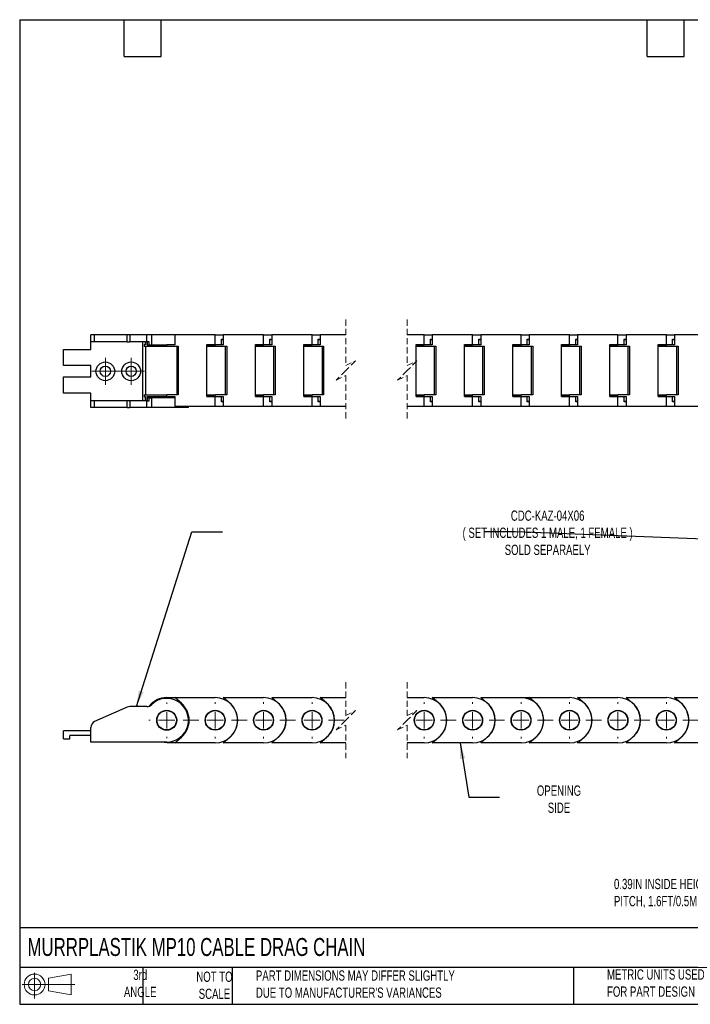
# Model space of a CAD drawing. Header units: millimetres. Extents: x 10 to 410, y 10 to 314.
# Tile 1 of 7: x 10 to 217, y 10 to 314. Entities that reach past the tile are written whole.
import ezdxf

# ---------------------------------------------------------------- set-up
doc = ezdxf.new("R2010")
doc.units = ezdxf.units.MM
doc.header["$LTSCALE"] = 1.5
doc.linetypes.add('CENTERX2', pattern=[20.32, 12.7, -2.54, 2.54, -2.54])
doc.linetypes.add('HIDDEN', pattern=[1.905, 1.27, -0.635])
doc.layers.add('TEXT', color=140, linetype='Continuous', lineweight=25)
doc.styles.add('SLDTEXTSTYLE0', font='TXT', dxfattribs={"width": 0.7})
doc.dimstyles.new('SLDDIMSTYLE3', dxfattribs={"dimtxt": 0.18, "dimasz": 4.953, "dimexe": 0, "dimexo": 0.0625, "dimgap": 0, "dimtad": 0, "dimtih": 1, "dimtoh": 1, "dimdec": 0, "dimrnd": 1e-09, "dimzin": 0, "dimdsep": 46, "dimtxsty": 'Standard', "dimsah": 1, "dimcen": 0.09, "dimadec": 0, "dimazin": 0, "dimtfac": 4.953, "dimtdec": 0, "dimtofl": 0, "dimtmove": 0, "dimatfit": 3, "dimfxl": 0, "dimfrac": 2, "dimtolj": 1, "dimtzin": 0, "dimarcsym": 0})

# ---------------------------------------------------------------- blocks, each defined once
blk = doc.blocks.new('Block11')
at = {"color": 7, "linetype": 'Continuous', "lineweight": 18}
for p, q in [((3.88, 7.97), (3.88, 0)), ((8.22, 6.25), (15.26, 7.55)), ((8.22, 2.39), (8.22, 6.25)), ((15.26, 7.55), (15.26, 1.1)), ((0, 4.32), (16.31, 4.32)), ((8.22, 2.39), (15.26, 1.1))]:
    blk.add_line(p, q, dxfattribs=at)
for radius in [3.23, 1.93]:
    blk.add_circle((3.88, 4.32), radius, dxfattribs=at)
blk = doc.blocks.new('Block12')
at = {"color": 7, "linetype": 'Continuous'}
blk.add_blockref('Block11', (0, 0), dxfattribs=at)
blk = doc.blocks.new('SW_CENTERMARKSYMBOL_2')
at = {"color": 0, "linetype": 'Continuous', "lineweight": 18}
for p, q in [((-45, 5.08), (-45, 5.54)), ((-30, 5.08), (-30, 5.54)), ((-15, 5.08), (-15, 5.54)), ((0, 5.08), (0, 5.54)), ((34.73, 5.08), (34.73, 5.54)), ((49.73, 5.08), (49.73, 5.54)), ((64.73, 5.08), (64.73, 5.54)), ((79.73, 5.08), (79.73, 5.54)), ((94.73, 5.08), (94.73, 5.54)), ((109.73, 5.08), (109.73, 5.54)), ((124.73, 5.08), (124.73, 5.54)), ((139.73, 5.08), (139.73, 5.54)), ((-50.08, 0), (-50.54, 0)), ((-45, 0), (-47.54, 0)), ((-45, 0), (-45, 2.54)), ((-45, 0), (-45, -2.54)), ((-45, 0), (-42.46, 0)), ((-30, 0), (-32.54, 0)), ((-30, 0), (-30, 2.54)), ((-30, 0), (-30, -2.54)), ((-30, 0), (-27.46, 0)), ((-15, 0), (-17.54, 0)), ((-15, 0), (-15, 2.54)), ((-15, 0), (-15, -2.54)), ((-15, 0), (-12.46, 0)), ((0, 0), (-2.54, 0)), ((0, 0), (0, 2.54)), ((0, 0), (0, -2.54)), ((0, 0), (2.54, 0)), ((34.73, 0), (32.19, 0)), ((34.73, 0), (34.73, 2.54)), ((34.73, 0), (34.73, -2.54)), ((34.73, 0), (37.27, 0)), ((49.73, 0), (47.19, 0)), ((49.73, 0), (49.73, 2.54)), ((49.73, 0), (49.73, -2.54)), ((49.73, 0), (52.27, 0)), ((64.73, 0), (62.19, 0)), ((64.73, 0), (64.73, 2.54)), ((64.73, 0), (64.73, -2.54)), ((64.73, 0), (67.27, 0)), ((79.73, 0), (77.19, 0)), ((79.73, 0), (79.73, 2.54)), ((79.73, 0), (79.73, -2.54)), ((79.73, 0), (82.27, 0)), ((94.73, 0), (92.19, 0)), ((94.73, 0), (94.73, 2.54)), ((94.73, 0), (94.73, -2.54)), ((94.73, 0), (97.27, 0)), ((109.73, 0), (107.19, 0)), ((109.73, 0), (109.73, 2.54)), ((109.73, 0), (109.73, -2.54)), ((109.73, 0), (112.27, 0)), ((124.73, 0), (122.19, 0)), ((124.73, 0), (124.73, 2.54)), ((124.73, 0), (124.73, -2.54)), ((124.73, 0), (127.27, 0)), ((139.73, 0), (137.19, 0)), ((139.73, 0), (139.73, 2.54)), ((139.73, 0), (139.73, -2.54)), ((139.73, 0), (142.27, 0)), ((144.81, 0), (145.27, 0)), ((-45, -5.08), (-45, -5.54)), ((-30, -5.08), (-30, -5.54)), ((-15, -5.08), (-15, -5.54)), ((0, -5.08), (0, -5.54)), ((34.73, -5.08), (34.73, -5.54)), ((49.73, -5.08), (49.73, -5.54)), ((64.73, -5.08), (64.73, -5.54)), ((79.73, -5.08), (79.73, -5.54)), ((94.73, -5.08), (94.73, -5.54)), ((109.73, -5.08), (109.73, -5.54)), ((124.73, -5.08), (124.73, -5.54)), ((139.73, -5.08), (139.73, -5.54))]:
    blk.add_line(p, q, dxfattribs=at)
at = {"color": 0, "linetype": 'CENTERX2', "lineweight": 18}
for p, q in [((-39.92, 0), (-35.08, 0)), ((-24.92, 0), (-20.08, 0)), ((-9.92, 0), (-5.08, 0)), ((5.08, 0), (9.92, 0)), ((29.49, 0), (29.65, 0)), ((39.81, 0), (44.65, 0)), ((54.81, 0), (59.65, 0)), ((69.81, 0), (74.65, 0)), ((84.81, 0), (89.65, 0)), ((99.81, 0), (104.65, 0)), ((114.81, 0), (119.65, 0)), ((129.81, 0), (134.65, 0))]:
    blk.add_line(p, q, dxfattribs=at)
blk = doc.blocks.new('SW_CENTERMARKSYMBOL_3')
at = {"color": 0, "linetype": 'Continuous', "lineweight": 18}
for p, q in [((-30, 5.08), (-30, 5.61)), ((-15, 5.08), (-15, 5.61)), ((0, 5.08), (0, 5.61)), ((34.73, 5.08), (34.73, 5.61)), ((49.73, 5.08), (49.73, 5.61)), ((64.73, 5.08), (64.73, 5.61)), ((79.73, 5.08), (79.73, 5.61)), ((94.73, 5.08), (94.73, 5.61)), ((109.73, 5.08), (109.73, 5.61)), ((124.73, 5.08), (124.73, 5.61)), ((139.73, 5.08), (139.73, 5.61)), ((154.73, 5.08), (154.73, 5.61)), ((-35.08, 0), (-35.61, 0)), ((-30, 0), (-32.54, 0)), ((-30, 0), (-30, 2.54)), ((-30, 0), (-30, -2.54)), ((-30, 0), (-27.46, 0)), ((-15, 0), (-17.54, 0)), ((-15, 0), (-15, 2.54)), ((-15, 0), (-15, -2.54)), ((-15, 0), (-12.46, 0)), ((0, 0), (-2.54, 0)), ((0, 0), (0, 2.54)), ((0, 0), (0, -2.54)), ((0, 0), (2.54, 0)), ((34.73, 0), (32.19, 0)), ((34.73, 0), (34.73, 2.54)), ((34.73, 0), (34.73, -2.54)), ((34.73, 0), (37.27, 0)), ((49.73, 0), (47.19, 0)), ((49.73, 0), (49.73, 2.54)), ((49.73, 0), (49.73, -2.54)), ((49.73, 0), (52.27, 0)), ((64.73, 0), (62.19, 0)), ((64.73, 0), (64.73, 2.54)), ((64.73, 0), (64.73, -2.54)), ((64.73, 0), (67.27, 0)), ((79.73, 0), (77.19, 0)), ((79.73, 0), (79.73, 2.54)), ((79.73, 0), (79.73, -2.54)), ((79.73, 0), (82.27, 0)), ((94.73, 0), (92.19, 0)), ((94.73, 0), (94.73, 2.54)), ((94.73, 0), (94.73, -2.54)), ((94.73, 0), (97.27, 0)), ((109.73, 0), (107.19, 0)), ((109.73, 0), (109.73, 2.54)), ((109.73, 0), (109.73, -2.54)), ((109.73, 0), (112.27, 0)), ((124.73, 0), (122.19, 0)), ((124.73, 0), (124.73, 2.54)), ((124.73, 0), (124.73, -2.54)), ((124.73, 0), (127.27, 0)), ((139.73, 0), (137.19, 0)), ((139.73, 0), (139.73, 2.54)), ((139.73, 0), (139.73, -2.54)), ((139.73, 0), (142.27, 0)), ((154.73, 0), (152.19, 0)), ((154.73, 0), (154.73, 2.54)), ((154.73, 0), (154.73, -2.54)), ((154.73, 0), (157.27, 0)), ((159.81, 0), (160.35, 0)), ((-30, -5.08), (-30, -5.62)), ((-15, -5.08), (-15, -5.62)), ((0, -5.08), (0, -5.62)), ((34.73, -5.08), (34.73, -5.62)), ((49.73, -5.08), (49.73, -5.62)), ((64.73, -5.08), (64.73, -5.62)), ((79.73, -5.08), (79.73, -5.62)), ((94.73, -5.08), (94.73, -5.62)), ((109.73, -5.08), (109.73, -5.62)), ((124.73, -5.08), (124.73, -5.62)), ((139.73, -5.08), (139.73, -5.62)), ((154.73, -5.08), (154.73, -5.62))]:
    blk.add_line(p, q, dxfattribs=at)
at = {"color": 0, "linetype": 'CENTERX2', "lineweight": 18}
for p, q in [((-24.92, 0), (-20.08, 0)), ((-9.92, 0), (-5.08, 0)), ((5.08, 0), (9.92, 0)), ((29.49, 0), (29.65, 0)), ((39.81, 0), (44.65, 0)), ((54.81, 0), (59.65, 0)), ((69.81, 0), (74.65, 0)), ((84.81, 0), (89.65, 0)), ((99.81, 0), (104.65, 0)), ((114.81, 0), (119.65, 0)), ((129.81, 0), (134.65, 0)), ((144.81, 0), (149.65, 0))]:
    blk.add_line(p, q, dxfattribs=at)
blk = doc.blocks.new('SW_CENTERMARKSYMBOL_4')
at = {"color": 0, "linetype": 'Continuous', "lineweight": 18}
for p, q in [((0, 2.54), (0, 4.14)), ((-2.54, 0), (-4.14, 0)), ((0, 0), (-2.54, 0)), ((0, 0), (0, 2.54)), ((0, 0), (0, -2.54)), ((0, 0), (2.54, 0)), ((2.54, 0), (4.14, 0)), ((0, -2.54), (0, -4.14))]:
    blk.add_line(p, q, dxfattribs=at)
blk = doc.blocks.new('SW_CENTERMARKSYMBOL_5')
at = {"color": 0, "linetype": 'Continuous', "lineweight": 18}
for p, q in [((0, 2.54), (0, 4.14)), ((-2.54, 0), (-4.14, 0)), ((0, 0), (-2.54, 0)), ((0, 0), (0, 2.54)), ((0, 0), (0, -2.54)), ((0, 0), (2.54, 0)), ((2.54, 0), (4.14, 0)), ((0, -2.54), (0, -4.14))]:
    blk.add_line(p, q, dxfattribs=at)

msp = doc.modelspace()

# ---------------------------------------------------------------- linework, layer by layer
at = {"color": 7, "linetype": 'HIDDEN', "lineweight": 18}
for p, q in [((110.494, 221.487), (110.494, 207.225)), ((129.544, 221.487), (129.544, 207.225)), ((110.494, 207.225), (113.494, 208.725)), ((113.494, 208.725), (110.494, 205.725)), ((129.544, 207.225), (132.544, 208.725)), ((132.544, 208.725), (129.544, 205.725)), ((110.494, 205.725), (107.494, 202.725)), ((107.494, 202.725), (110.494, 204.225)), ((110.494, 204.225), (110.494, 189.962)), ((129.544, 205.725), (126.544, 202.725)), ((126.544, 202.725), (129.544, 204.225)), ((129.544, 204.225), (129.544, 189.962)), ((110.494, 109.217), (110.494, 98.954)), ((129.544, 109.217), (129.544, 98.954)), ((110.494, 98.954), (113.494, 100.454)), ((113.494, 100.454), (110.494, 97.454)), ((129.544, 98.954), (132.544, 100.454)), ((132.544, 100.454), (129.544, 97.454)), ((110.494, 97.454), (107.494, 94.454)), ((107.494, 94.454), (110.494, 95.954)), ((110.494, 95.954), (110.494, 85.692)), ((129.544, 97.454), (126.544, 94.454)), ((126.544, 94.454), (129.544, 95.954)), ((129.544, 95.954), (129.544, 85.692))]:
    msp.add_line(p, q, dxfattribs=at)
for p, q in [((31.549, 214.625), (31.549, 216.725)), ((32.736, 216.725), (31.549, 216.725)), ((32.736, 214.625), (32.736, 216.725)), ((42.843, 216.725), (32.736, 216.725)), ((42.843, 214.625), (42.843, 216.725)), ((43.657, 216.725), (42.843, 216.725)), ((43.657, 216.725), (43.657, 214.625)), ((48.926, 216.725), (43.657, 216.725)), ((48.926, 214.625), (48.926, 216.725)), ((50.325, 216.725), (48.926, 216.725)), ((50.325, 216.725), (50.325, 213.725)), ((57.573, 216.725), (50.325, 216.725)), ((57.573, 216.725), (57.573, 213.725)), ((70.049, 216.725), (57.573, 216.725)), ((70.049, 213.775), (70.049, 216.725)), ((70.049, 216.725), (72.573, 216.725)), ((72.573, 216.725), (72.573, 213.725)), ((85.049, 216.725), (72.573, 216.725)), ((85.049, 213.775), (85.049, 216.725)), ((85.049, 216.725), (87.573, 216.725)), ((87.573, 216.725), (87.573, 213.725)), ((100.049, 216.725), (87.573, 216.725)), ((100.049, 213.775), (100.049, 216.725)), ((100.049, 216.725), (102.573, 216.725)), ((102.573, 216.725), (102.573, 213.725)), ((110.494, 216.725), (102.573, 216.725)), ((134.783, 216.725), (129.544, 216.725)), ((134.783, 213.775), (134.783, 216.725)), ((134.783, 216.725), (137.306, 216.725)), ((137.306, 216.725), (137.306, 213.725)), ((149.783, 216.725), (137.306, 216.725)), ((149.783, 213.775), (149.783, 216.725)), ((149.783, 216.725), (152.306, 216.725)), ((152.306, 216.725), (152.306, 213.725)), ((164.783, 216.725), (152.306, 216.725)), ((164.783, 213.775), (164.783, 216.725)), ((164.783, 216.725), (167.306, 216.725)), ((167.306, 216.725), (167.306, 213.725)), ((179.783, 216.725), (167.306, 216.725)), ((179.783, 213.775), (179.783, 216.725)), ((179.783, 216.725), (182.306, 216.725)), ((182.306, 216.725), (182.306, 213.725)), ((194.783, 216.725), (182.306, 216.725)), ((194.783, 213.775), (194.783, 216.725)), ((194.783, 216.725), (197.306, 216.725)), ((197.306, 216.725), (197.306, 213.725)), ((209.783, 216.725), (197.306, 216.725)), ((209.783, 213.775), (209.783, 216.725)), ((209.783, 216.725), (212.306, 216.725)), ((212.306, 216.725), (212.306, 213.725)), ((224.783, 216.725), (212.306, 216.725)), ((32.736, 214.625), (31.549, 214.625)), ((31.549, 212.225), (31.549, 214.625)), ((42.843, 214.625), (32.736, 214.625)), ((42.843, 214.625), (43.657, 214.625)), ((48.926, 214.625), (43.657, 214.625)), ((47.549, 214.625), (47.549, 196.325)), ((48.049, 213.725), (48.049, 213.225)), ((48.394, 213.725), (48.049, 213.725)), ((48.394, 214.625), (48.394, 213.725)), ((49.57, 214.625), (48.926, 214.625)), ((49.016, 214.625), (49.016, 213.725)), ((49.016, 213.725), (49.57, 213.725)), ((49.046, 213.725), (49.046, 214.625)), ((49.046, 213.725), (55.049, 213.725)), ((49.57, 213.725), (49.57, 214.625)), ((55.049, 213.225), (55.049, 213.725)), ((57.573, 213.725), (55.049, 213.725)), ((67.526, 213.775), (70.049, 213.775)), ((67.526, 197.675), (67.526, 213.775)), ((67.526, 213.725), (70.049, 213.725)), ((70.049, 213.775), (71.979, 213.775)), ((70.049, 213.225), (70.049, 213.725)), ((72.573, 213.725), (70.049, 213.725)), ((71.979, 215.425), (72.573, 215.425)), ((71.979, 213.775), (71.979, 215.425)), ((71.979, 215.325), (72.573, 215.325)), ((82.526, 213.775), (85.049, 213.775)), ((82.526, 197.675), (82.526, 213.775)), ((82.526, 213.725), (85.049, 213.725)), ((85.049, 213.775), (86.979, 213.775)), ((85.049, 213.225), (85.049, 213.725)), ((87.573, 213.725), (85.049, 213.725)), ((86.979, 215.425), (87.573, 215.425)), ((86.979, 213.775), (86.979, 215.425)), ((86.979, 215.325), (87.573, 215.325)), ((97.526, 213.775), (100.049, 213.775)), ((97.526, 197.675), (97.526, 213.775)), ((97.526, 213.725), (100.049, 213.725)), ((100.049, 213.775), (101.979, 213.775)), ((100.049, 213.225), (100.049, 213.725)), ((102.573, 213.725), (100.049, 213.725)), ((101.979, 215.425), (102.573, 215.425)), ((101.979, 213.775), (101.979, 215.425)), ((101.979, 215.325), (102.573, 215.325)), ((132.26, 213.775), (134.783, 213.775)), ((132.26, 197.675), (132.26, 213.775)), ((132.26, 213.725), (134.783, 213.725)), ((134.783, 213.775), (136.713, 213.775)), ((134.783, 213.225), (134.783, 213.725)), ((137.306, 213.725), (134.783, 213.725)), ((136.713, 215.425), (137.306, 215.425)), ((136.713, 213.775), (136.713, 215.425)), ((136.713, 215.325), (137.306, 215.325)), ((147.26, 213.775), (149.783, 213.775)), ((147.26, 197.675), (147.26, 213.775)), ((147.26, 213.725), (149.783, 213.725)), ((149.783, 213.775), (151.713, 213.775)), ((149.783, 213.225), (149.783, 213.725)), ((152.306, 213.725), (149.783, 213.725)), ((151.713, 215.425), (152.306, 215.425)), ((151.713, 213.775), (151.713, 215.425)), ((151.713, 215.325), (152.306, 215.325)), ((162.26, 213.775), (164.783, 213.775)), ((162.26, 197.675), (162.26, 213.775)), ((162.26, 213.725), (164.783, 213.725)), ((164.783, 213.775), (166.713, 213.775)), ((164.783, 213.225), (164.783, 213.725)), ((167.306, 213.725), (164.783, 213.725)), ((166.713, 215.425), (167.306, 215.425)), ((166.713, 213.775), (166.713, 215.425)), ((166.713, 215.325), (167.306, 215.325)), ((177.26, 213.775), (179.783, 213.775)), ((177.26, 197.675), (177.26, 213.775)), ((177.26, 213.725), (179.783, 213.725)), ((179.783, 213.775), (181.713, 213.775)), ((179.783, 213.225), (179.783, 213.725)), ((182.306, 213.725), (179.783, 213.725)), ((181.713, 215.425), (182.306, 215.425)), ((181.713, 213.775), (181.713, 215.425)), ((181.713, 215.325), (182.306, 215.325)), ((192.26, 213.775), (194.783, 213.775)), ((192.26, 197.675), (192.26, 213.775)), ((192.26, 213.725), (194.783, 213.725)), ((194.783, 213.775), (196.713, 213.775)), ((194.783, 213.225), (194.783, 213.725)), ((197.306, 213.725), (194.783, 213.725)), ((196.713, 215.425), (197.306, 215.425)), ((196.713, 213.775), (196.713, 215.425)), ((196.713, 215.325), (197.306, 215.325)), ((207.26, 213.775), (209.783, 213.775)), ((207.26, 197.675), (207.26, 213.775)), ((207.26, 213.725), (209.783, 213.725)), ((209.783, 213.775), (211.713, 213.775)), ((209.783, 213.225), (209.783, 213.725)), ((212.306, 213.725), (209.783, 213.725)), ((211.713, 215.425), (212.306, 215.425)), ((211.713, 213.775), (211.713, 215.425)), ((211.713, 215.325), (212.306, 215.325)), ((23.049, 207.225), (23.049, 212.225)), ((23.049, 212.225), (31.549, 212.225)), ((48.049, 213.225), (55.049, 213.225)), ((48.549, 198.225), (48.549, 213.225)), ((55.049, 213.225), (58.649, 213.225)), ((58.149, 213.225), (58.149, 198.225)), ((58.649, 213.225), (58.649, 198.225)), ((67.526, 213.225), (70.049, 213.225)), ((70.049, 213.225), (73.649, 213.225)), ((73.149, 213.225), (73.149, 198.225)), ((73.649, 213.225), (73.649, 198.225)), ((82.526, 213.225), (85.049, 213.225)), ((85.049, 213.225), (88.649, 213.225)), ((88.149, 213.225), (88.149, 198.225)), ((88.649, 213.225), (88.649, 198.225)), ((97.526, 213.225), (100.049, 213.225)), ((100.049, 213.225), (103.649, 213.225)), ((103.149, 213.225), (103.149, 198.225)), ((103.649, 213.225), (103.649, 198.225)), ((132.26, 213.225), (134.783, 213.225)), ((134.783, 213.225), (138.383, 213.225)), ((137.883, 213.225), (137.883, 198.225)), ((138.383, 213.225), (138.383, 198.225)), ((147.26, 213.225), (149.783, 213.225)), ((149.783, 213.225), (153.383, 213.225)), ((152.883, 213.225), (152.883, 198.225)), ((153.383, 213.225), (153.383, 198.225)), ((162.26, 213.225), (164.783, 213.225)), ((164.783, 213.225), (168.383, 213.225)), ((167.883, 213.225), (167.883, 198.225)), ((168.383, 213.225), (168.383, 198.225)), ((177.26, 213.225), (179.783, 213.225)), ((179.783, 213.225), (183.383, 213.225)), ((182.883, 213.225), (182.883, 198.225)), ((183.383, 213.225), (183.383, 198.225)), ((192.26, 213.225), (194.783, 213.225)), ((194.783, 213.225), (198.383, 213.225)), ((197.883, 213.225), (197.883, 198.225)), ((198.383, 213.225), (198.383, 198.225)), ((207.26, 213.225), (209.783, 213.225)), ((209.783, 213.225), (213.383, 213.225)), ((212.883, 213.225), (212.883, 198.225)), ((213.383, 213.225), (213.383, 198.225)), ((31.549, 207.225), (23.049, 207.225)), ((31.549, 203.725), (31.549, 207.225)), ((23.049, 198.725), (23.049, 203.725)), ((23.049, 203.725), (31.549, 203.725)), ((31.549, 198.725), (23.049, 198.725)), ((31.549, 196.325), (31.549, 198.725)), ((48.049, 198.225), (48.049, 197.725)), ((48.049, 198.225), (55.049, 198.225)), ((58.649, 198.225), (55.049, 198.225)), ((55.049, 197.725), (55.049, 198.225)), ((67.526, 198.225), (70.049, 198.225)), ((73.649, 198.225), (70.049, 198.225)), ((70.049, 197.725), (70.049, 198.225)), ((82.526, 198.225), (85.049, 198.225)), ((88.649, 198.225), (85.049, 198.225)), ((85.049, 197.725), (85.049, 198.225)), ((97.526, 198.225), (100.049, 198.225)), ((103.649, 198.225), (100.049, 198.225)), ((100.049, 197.725), (100.049, 198.225)), ((132.26, 198.225), (134.783, 198.225)), ((138.383, 198.225), (134.783, 198.225)), ((134.783, 197.725), (134.783, 198.225)), ((147.26, 198.225), (149.783, 198.225)), ((153.383, 198.225), (149.783, 198.225)), ((149.783, 197.725), (149.783, 198.225)), ((162.26, 198.225), (164.783, 198.225)), ((168.383, 198.225), (164.783, 198.225)), ((164.783, 197.725), (164.783, 198.225)), ((177.26, 198.225), (179.783, 198.225)), ((183.383, 198.225), (179.783, 198.225)), ((179.783, 197.725), (179.783, 198.225)), ((192.26, 198.225), (194.783, 198.225)), ((198.383, 198.225), (194.783, 198.225)), ((194.783, 197.725), (194.783, 198.225)), ((207.26, 198.225), (209.783, 198.225)), ((213.383, 198.225), (209.783, 198.225)), ((209.783, 197.725), (209.783, 198.225)), ((31.549, 194.225), (31.549, 196.325)), ((32.736, 196.325), (31.549, 196.325)), ((32.736, 194.225), (32.736, 196.325)), ((42.843, 196.325), (32.736, 196.325)), ((42.843, 194.225), (42.843, 196.325)), ((43.657, 196.325), (42.843, 196.325)), ((43.657, 196.325), (43.657, 194.225)), ((48.926, 196.325), (43.657, 196.325)), ((48.049, 197.725), (48.394, 197.725)), ((48.394, 197.725), (48.394, 196.325)), ((48.926, 194.225), (48.926, 196.325)), ((48.926, 196.325), (49.57, 196.325)), ((49.016, 197.225), (49.016, 196.325)), ((49.57, 197.225), (49.016, 197.225)), ((49.046, 196.325), (49.046, 197.725)), ((49.046, 197.725), (55.049, 197.725)), ((49.57, 196.325), (49.57, 197.225)), ((49.57, 197.225), (50.325, 197.225)), ((50.325, 197.225), (50.325, 194.225)), ((57.573, 197.225), (50.325, 197.225)), ((55.049, 197.725), (57.573, 197.725)), ((57.573, 197.725), (57.573, 194.725)), ((67.526, 197.725), (70.049, 197.725)), ((70.049, 197.675), (67.526, 197.675)), ((70.049, 197.725), (72.573, 197.725)), ((70.049, 194.725), (70.049, 197.675)), ((70.049, 197.675), (71.979, 197.675)), ((71.979, 196.025), (71.979, 197.675)), ((72.573, 196.125), (71.979, 196.125)), ((72.573, 196.025), (71.979, 196.025)), ((72.573, 197.725), (72.573, 194.725)), ((82.526, 197.725), (85.049, 197.725)), ((85.049, 197.675), (82.526, 197.675)), ((85.049, 197.725), (87.573, 197.725)), ((85.049, 194.725), (85.049, 197.675)), ((85.049, 197.675), (86.979, 197.675)), ((86.979, 196.025), (86.979, 197.675)), ((87.573, 196.125), (86.979, 196.125)), ((87.573, 196.025), (86.979, 196.025)), ((87.573, 197.725), (87.573, 194.725)), ((97.526, 197.725), (100.049, 197.725)), ((100.049, 197.675), (97.526, 197.675)), ((100.049, 197.725), (102.573, 197.725)), ((100.049, 194.725), (100.049, 197.675)), ((100.049, 197.675), (101.979, 197.675)), ((101.979, 196.025), (101.979, 197.675)), ((102.573, 196.125), (101.979, 196.125)), ((102.573, 196.025), (101.979, 196.025)), ((102.573, 197.725), (102.573, 194.725)), ((132.26, 197.725), (134.783, 197.725)), ((134.783, 197.675), (132.26, 197.675)), ((134.783, 197.725), (137.306, 197.725)), ((134.783, 194.725), (134.783, 197.675)), ((134.783, 197.675), (136.713, 197.675)), ((136.713, 196.025), (136.713, 197.675)), ((137.306, 196.125), (136.713, 196.125)), ((137.306, 196.025), (136.713, 196.025)), ((137.306, 197.725), (137.306, 194.725)), ((147.26, 197.725), (149.783, 197.725)), ((149.783, 197.675), (147.26, 197.675)), ((149.783, 197.725), (152.306, 197.725)), ((149.783, 194.725), (149.783, 197.675)), ((149.783, 197.675), (151.713, 197.675)), ((151.713, 196.025), (151.713, 197.675)), ((152.306, 196.125), (151.713, 196.125)), ((152.306, 196.025), (151.713, 196.025)), ((152.306, 197.725), (152.306, 194.725)), ((162.26, 197.725), (164.783, 197.725)), ((164.783, 197.675), (162.26, 197.675)), ((164.783, 197.725), (167.306, 197.725)), ((164.783, 194.725), (164.783, 197.675)), ((164.783, 197.675), (166.713, 197.675)), ((166.713, 196.025), (166.713, 197.675)), ((167.306, 196.125), (166.713, 196.125)), ((167.306, 196.025), (166.713, 196.025)), ((167.306, 197.725), (167.306, 194.725)), ((177.26, 197.725), (179.783, 197.725)), ((179.783, 197.675), (177.26, 197.675)), ((179.783, 197.725), (182.306, 197.725)), ((179.783, 194.725), (179.783, 197.675)), ((179.783, 197.675), (181.713, 197.675)), ((181.713, 196.025), (181.713, 197.675)), ((182.306, 196.125), (181.713, 196.125)), ((182.306, 196.025), (181.713, 196.025)), ((182.306, 197.725), (182.306, 194.725)), ((192.26, 197.725), (194.783, 197.725)), ((194.783, 197.675), (192.26, 197.675)), ((194.783, 197.725), (197.306, 197.725)), ((194.783, 194.725), (194.783, 197.675)), ((194.783, 197.675), (196.713, 197.675)), ((196.713, 196.025), (196.713, 197.675)), ((197.306, 196.125), (196.713, 196.125)), ((197.306, 196.025), (196.713, 196.025)), ((197.306, 197.725), (197.306, 194.725)), ((207.26, 197.725), (209.783, 197.725)), ((209.783, 197.675), (207.26, 197.675)), ((209.783, 197.725), (212.306, 197.725)), ((209.783, 194.725), (209.783, 197.675)), ((209.783, 197.675), (211.713, 197.675)), ((211.713, 196.025), (211.713, 197.675)), ((212.306, 196.125), (211.713, 196.125)), ((212.306, 196.025), (211.713, 196.025)), ((212.306, 197.725), (212.306, 194.725)), ((32.736, 194.225), (31.549, 194.225)), ((42.843, 194.225), (32.736, 194.225)), ((42.843, 194.225), (43.657, 194.225)), ((48.926, 194.225), (43.657, 194.225)), ((50.325, 194.225), (48.926, 194.225)), ((61.799, 194.225), (50.325, 194.225)), ((57.573, 194.725), (70.049, 194.725)), ((61.799, 194.225), (61.799, 194.725)), ((70.049, 194.725), (72.573, 194.725)), ((72.573, 194.725), (85.049, 194.725)), ((85.049, 194.725), (87.573, 194.725)), ((87.573, 194.725), (100.049, 194.725)), ((100.049, 194.725), (102.573, 194.725)), ((102.573, 194.725), (110.494, 194.725)), ((129.544, 194.725), (134.783, 194.725)), ((134.783, 194.725), (137.306, 194.725)), ((137.306, 194.725), (149.783, 194.725)), ((149.783, 194.725), (152.306, 194.725)), ((152.306, 194.725), (164.783, 194.725)), ((164.783, 194.725), (167.306, 194.725)), ((167.306, 194.725), (179.783, 194.725)), ((179.783, 194.725), (182.306, 194.725)), ((182.306, 194.725), (194.783, 194.725)), ((194.783, 194.725), (197.306, 194.725)), ((197.306, 194.725), (209.783, 194.725)), ((209.783, 194.725), (212.306, 194.725)), ((212.306, 194.725), (224.783, 194.725)), ((55.049, 104.454), (57.573, 104.454)), ((59.586, 102.719), (57.573, 104.454)), ((57.573, 104.454), (70.049, 104.454)), ((74.586, 102.719), (72.573, 104.454)), ((72.573, 104.454), (85.049, 104.454)), ((89.586, 102.719), (87.573, 104.454)), ((87.573, 104.454), (100.049, 104.454)), ((104.586, 102.719), (102.573, 104.454)), ((102.573, 104.454), (110.494, 104.454)), ((129.544, 104.454), (134.783, 104.454)), ((139.32, 102.719), (137.306, 104.454)), ((137.306, 104.454), (149.783, 104.454)), ((154.32, 102.719), (152.306, 104.454)), ((152.306, 104.454), (164.783, 104.454)), ((164.783, 104.454), (167.306, 104.454)), ((169.32, 102.719), (167.306, 104.454)), ((167.306, 104.454), (179.783, 104.454)), ((184.32, 102.719), (182.306, 104.454)), ((182.306, 104.454), (194.783, 104.454)), ((199.32, 102.719), (197.306, 104.454)), ((197.306, 104.454), (209.783, 104.454)), ((214.32, 102.719), (212.306, 104.454)), ((212.306, 104.454), (224.783, 104.454)), ((42.843, 101.531), (32.736, 97.031)), ((48.926, 101.704), (43.657, 101.704)), ((60.994, 101.054), (60.759, 101.054)), ((31.549, 90.704), (31.549, 95.204)), ((23.049, 91.704), (23.049, 94.204)), ((31.549, 94.204), (23.049, 94.204)), ((23.049, 91.704), (25.049, 91.704)), ((25.049, 91.704), (25.049, 92.704)), ((31.549, 92.704), (25.049, 92.704)), ((57.573, 90.454), (59.586, 92.189)), ((60.994, 93.854), (60.759, 93.854)), ((72.573, 90.454), (74.586, 92.189)), ((87.573, 90.454), (89.586, 92.189)), ((102.573, 90.454), (104.586, 92.189)), ((137.306, 90.454), (139.32, 92.189)), ((152.306, 90.454), (154.32, 92.189)), ((167.306, 90.454), (169.32, 92.189)), ((182.306, 90.454), (184.32, 92.189)), ((197.306, 90.454), (199.32, 92.189)), ((212.306, 90.454), (214.32, 92.189)), ((55.049, 90.704), (31.549, 90.704)), ((57.573, 90.454), (55.049, 90.454)), ((70.049, 90.454), (57.573, 90.454)), ((85.049, 90.454), (72.573, 90.454)), ((100.049, 90.454), (87.573, 90.454)), ((110.494, 90.454), (102.573, 90.454)), ((134.783, 90.454), (129.544, 90.454)), ((149.783, 90.454), (137.306, 90.454)), ((164.783, 90.454), (152.306, 90.454)), ((179.783, 90.454), (167.306, 90.454)), ((194.783, 90.454), (182.306, 90.454)), ((209.783, 90.454), (197.306, 90.454)), ((224.783, 90.454), (212.306, 90.454))]:
    msp.add_line(p, q)
at = {"flags": 128}
msp.add_lwpolyline([(55.049, 90.454), (53.415, 90.648), (53.195, 90.704)], dxfattribs=at)
for centre, radius in [((36.049, 205.475), 2.9), ((44.049, 205.475), 2.9), ((36.049, 205.475), 1.6), ((44.049, 205.475), 1.6), ((55.049, 97.454), 3.1), ((55.049, 97.454), 3), ((70.049, 97.454), 3.075), ((70.049, 97.454), 3), ((85.049, 97.454), 3.075), ((85.049, 97.454), 3), ((100.049, 97.454), 3.075), ((100.049, 97.454), 3), ((134.783, 97.454), 3.075), ((134.783, 97.454), 3), ((149.783, 97.454), 3.075), ((149.783, 97.454), 3), ((164.783, 97.454), 3.075), ((164.783, 97.454), 3), ((179.783, 97.454), 3.075), ((179.783, 97.454), 3), ((194.783, 97.454), 3.075), ((194.783, 97.454), 3), ((209.783, 97.454), 3.075), ((209.783, 97.454), 3)]:
    msp.add_circle(centre, radius)
for centre, radius, start, end in [((55.049, 97.454), 7, 90.00004, 141.50834), ((55.049, 97.454), 6.75, 269.99996, 134.41531), ((70.049, 97.454), 7, 270.00001, 89.99999), ((85.049, 97.454), 7, 270.00001, 89.99999), ((100.049, 97.454), 7, 270.00001, 89.99999), ((134.783, 97.454), 7, 270.00001, 89.99999), ((149.783, 97.454), 7, 270.00001, 89.99999), ((164.783, 97.454), 7, 270.00001, 89.99999), ((179.783, 97.454), 7, 270.00007, 89.99993), ((194.783, 97.454), 7, 270.00001, 89.99999), ((209.783, 97.454), 7, 270.00001, 89.99999), ((43.657, 99.704), 2, 90.00032, 113.99983), ((48.926, 103.704), 2, 269.99968, 314.41551), ((55.049, 97.454), 6.95, 310.75004, 49.24996), ((70.049, 97.454), 6.95, 310.75004, 49.24996), ((85.049, 97.454), 6.95, 310.75004, 49.24996), ((100.049, 97.454), 6.95, 310.75004, 49.24996), ((134.783, 97.454), 6.95, 310.75004, 49.24996), ((149.783, 97.454), 6.95, 310.75004, 49.24996), ((164.783, 97.454), 6.95, 310.75004, 49.24996), ((179.783, 97.454), 6.95, 310.75004, 49.24996), ((194.783, 97.454), 6.95, 310.75004, 49.24996), ((209.783, 97.454), 6.95, 310.75004, 49.24996), ((33.549, 95.204), 2, 114.00002, 180.00028)]:
    msp.add_arc(centre, radius, start, end)
at = {"layer": 'TEXT'}
for p, q in [((9.525, 314.325), (409.575, 314.325)), ((9.525, 314.325), (9.525, 9.525)), ((41.91, 302.895), (41.91, 314.325)), ((53.34, 302.895), (53.34, 314.325)), ((203.835, 302.895), (203.835, 314.325)), ((215.265, 302.895), (215.265, 314.325)), ((41.91, 302.895), (53.34, 302.895)), ((203.835, 302.895), (215.265, 302.895)), ((409.575, 33.189), (9.525, 33.189)), ((409.575, 20.955), (9.525, 20.955)), ((47.625, 20.955), (47.625, 9.525)), ((75.317, 20.955), (75.317, 9.525)), ((180.97, 20.955), (180.97, 9.525)), ((9.525, 9.525), (409.575, 9.525))]:
    msp.add_line(p, q, dxfattribs=at)

# ---------------------------------------------------------------- block references
at = {"color": 7, "linetype": 'Continuous', "lineweight": 0}
for name, p in [('SW_CENTERMARKSYMBOL_4', (36.049, 205.475)), ('SW_CENTERMARKSYMBOL_5', (44.049, 205.475)), ('SW_CENTERMARKSYMBOL_2', (100.049, 97.454)), ('SW_CENTERMARKSYMBOL_3', (100.049, 97.454))]:
    msp.add_blockref(name, p, dxfattribs=at)
at = {"layer": 'TEXT'}
msp.add_blockref('Block12', (10.257, 11.331), dxfattribs=at)

# ---------------------------------------------------------------- texts
at = {"color": 7, "linetype": 'Continuous', "lineweight": 0, "insert": (193.554, 48.355), "char_height": 3.175, "attachment_point": 1, "style": 'SLDTEXTSTYLE0'}
msp.add_mtext('0.39IN INSIDE HEIGHT, 0.59IN INSIDE WIDTH, 1.1IN BEND RADIUS, OUTSIDE OPENING, 0.59IN ^JPITCH, 1.6FT/0.5M LENGTH, BLACK. REQUIRES CDC-KAZ-04X06 BRACKET FOR MOUNTING.', dxfattribs=at)
at = {"layer": 'TEXT', "style": 'SLDTEXTSTYLE0'}
for s, insert, char_height, attachment_point in [('CDC-KAZ-04X06^J( SET INCLUDES 1 MALE, 1 FEMALE )^JSOLD SEPARAELY', (173.013, 162.387), 3.175, 2), ('CDC-KAZ-04X06^J( SET INCLUDES 1 MALE, 1 FEMALE )^JSOLD SEPARAELY', (173.013, 162.387), 3.175, 2), ('OPENING ^JSIDE', (176.525, 77.261), 3.175, 2), ('MURRPLASTIK MP10 CABLE DRAG CHAIN', (11.949, 30.048), 5.55625, 1), ('3rd^JANGLE', (46.849, 20.229), 3.175, 2), ('NOT TO^JSCALE', (69.834, 19.659), 3.175, 2), ("PART DIMENSIONS MAY DIFFER SLIGHTLY ^JDUE TO MANUFACTURER'S VARIANCES", (82.679, 20.02), 3.175, 1), ('METRIC UNITS USED ^JFOR PART DESIGN', (191.407, 20.343), 3.175, 1)]:
    msp.add_mtext(s, dxfattribs=dict(at, insert=insert, char_height=char_height, attachment_point=attachment_point))

# ---------------------------------------------------------------- leaders
at = {"layer": 'TEXT'}
for points in [[(45.655, 101.704), (62.791, 155.802), (72.316, 155.802)], [(232.434, 153.132), (163.004, 155.802), (153.479, 155.802)], [(145.889, 90.454), (148.609, 73.686), (158.134, 73.686)]]:
    msp.add_leader(points, dimstyle='SLDDIMSTYLE3', dxfattribs=at)

doc.saveas('drawing.dxf')
